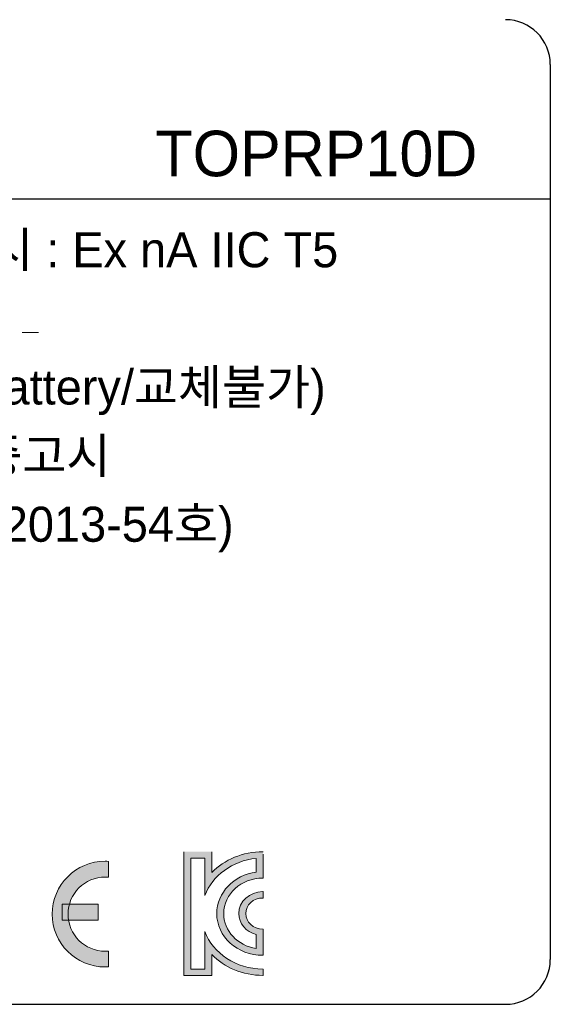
# Model space of a CAD drawing. Header units: millimetres. Extents: x 0 to 1189, y 0 to 841.
# Tile 26 of 50: x 816 to 834, y 431 to 464. Entities that reach past the tile are written whole.
import ezdxf

# ---------------------------------------------------------------- set-up
doc = ezdxf.new("R2010")
doc.units = ezdxf.units.MM
doc.header["$LTSCALE"] = 65.395
doc.layers.get('0').update_dxf_attribs({"linetype": 'CONTINUOUS'})
doc.layers.add('레이어 1', color=7, linetype='CONTINUOUS')
doc.styles.get("Standard").update_dxf_attribs({"font": 'gothic.ttf'})

msp = doc.modelspace()

# ---------------------------------------------------------------- hatches: boundary and pattern name
at = {"layer": '레이어 1'}
h = msp.add_hatch(color=256, dxfattribs=at)
h.dxf.hatch_style = 2
edge = h.paths.add_edge_path()
edge.add_spline(control_points=[(824.62, 435.602), (824.62, 435.602), (824.62, 435.468), (824.62, 435.468), (824.62, 435.468), (824.62, 435.009), (824.62, 435.009), (824.62, 435.009), (824.62, 434.879), (824.62, 434.879), (824.62, 434.879), (824.62, 434.795), (824.62, 434.795), (824.617, 434.795), (824.614, 434.795), (824.611, 434.795), (823.89, 434.795), (823.3, 434.263), (823.3, 433.607), (823.3, 433.022), (823.77, 432.533), (824.388, 432.436), (824.388, 432.436), (824.388, 432.904), (824.388, 432.904), (824.051, 432.993), (823.804, 433.274), (823.804, 433.607), (823.804, 434.012), (824.167, 434.342), (824.611, 434.342), (824.614, 434.342), (824.617, 434.342), (824.62, 434.342), (824.62, 434.342), (824.62, 434.128), (824.62, 434.128), (824.617, 434.128), (824.614, 434.128), (824.611, 434.128), (824.295, 434.128), (824.039, 433.895), (824.039, 433.607), (824.039, 433.32), (824.295, 433.088), (824.611, 433.088), (824.614, 433.088), (824.617, 433.088), (824.62, 433.088), (824.62, 433.088), (824.62, 432.985), (824.62, 432.985), (824.62, 432.985), (824.62, 432.874), (824.62, 432.874), (824.62, 432.874), (824.62, 432.42), (824.62, 432.42), (824.62, 432.42), (824.62, 432.258), (824.62, 432.258), (824.62, 432.258), (824.62, 432.207), (824.62, 432.207), (824.617, 432.207), (824.614, 432.207), (824.611, 432.207), (823.762, 432.207), (823.068, 432.836), (823.068, 433.607), (823.068, 434.309), (823.642, 434.895), (824.388, 434.992), (824.388, 434.992), (824.388, 435.456), (824.388, 435.456), (823.586, 435.379), (822.925, 434.879), (822.668, 434.211), (822.668, 434.211), (822.668, 434.211), (822.668, 434.211), (822.668, 434.211), (822.668, 434.701), (822.668, 434.701), (822.668, 434.701), (822.668, 435.468), (822.668, 435.468), (822.668, 435.468), (822.2, 435.468), (822.2, 435.468), (822.2, 435.468), (822.2, 431.748), (822.2, 431.748), (822.2, 431.748), (822.668, 431.748), (822.668, 431.748), (822.668, 431.748), (822.668, 432.515), (822.668, 432.515), (822.668, 432.515), (822.668, 433.004), (822.668, 433.004), (822.668, 433.004), (822.668, 433.004), (822.668, 433.004), (822.949, 432.274), (823.714, 431.748), (824.611, 431.748), (824.614, 431.748), (824.617, 431.748), (824.62, 431.748), (824.62, 431.748), (824.62, 431.534), (824.62, 431.534), (824.617, 431.534), (824.614, 431.534), (824.611, 431.534), (823.935, 431.534), (823.324, 431.804), (822.903, 432.231), (822.903, 432.231), (822.903, 431.534), (822.903, 431.534), (822.903, 431.534), (821.968, 431.534), (821.968, 431.534), (821.968, 431.534), (821.968, 435.681), (821.968, 435.681), (821.968, 435.681), (822.903, 435.681), (822.903, 435.681), (822.903, 435.681), (822.903, 434.984), (822.903, 434.984), (823.324, 435.411), (823.935, 435.681), (824.611, 435.681), (824.614, 435.681), (824.617, 435.681), (824.62, 435.681), (824.62, 435.681), (824.62, 435.602), (824.62, 435.602)], knot_values=[0, 0, 0, 0, 1, 1, 1, 2, 2, 2, 3, 3, 3, 4, 4, 4, 5, 5, 5, 6, 6, 6, 7, 7, 7, 8, 8, 8, 9, 9, 9, 10, 10, 10, 11, 11, 11, 12, 12, 12, 13, 13, 13, 14, 14, 14, 15, 15, 15, 16, 16, 16, 17, 17, 17, 18, 18, 18, 19, 19, 19, 20, 20, 20, 21, 21, 21, 22, 22, 22, 23, 23, 23, 24, 24, 24, 25, 25, 25, 26, 26, 26, 27, 27, 27, 28, 28, 28, 29, 29, 29, 30, 30, 30, 31, 31, 31, 32, 32, 32, 33, 33, 33, 34, 34, 34, 35, 35, 35, 36, 36, 36, 37, 37, 37, 38, 38, 38, 39, 39, 39, 40, 40, 40, 41, 41, 41, 42, 42, 42, 43, 43, 43, 44, 44, 44, 45, 45, 45, 46, 46, 46, 47, 47, 47, 48, 48, 48, 48], degree=3, periodic=0)
h = msp.add_hatch(color=256, dxfattribs=at)
h.dxf.hatch_style = 2
edge = h.paths.add_edge_path()
edge.add_spline(control_points=[(819.331, 432.345), (818.644, 432.345), (818.087, 432.902), (818.087, 433.589), (818.087, 434.276), (818.644, 434.832), (819.331, 434.832), (819.37, 434.832), (819.408, 434.83), (819.446, 434.827), (819.446, 434.827), (819.446, 435.357), (819.446, 435.357), (819.408, 435.359), (819.37, 435.36), (819.331, 435.36), (818.352, 435.36), (817.559, 434.568), (817.559, 433.589), (817.559, 432.61), (818.352, 431.817), (819.331, 431.817), (819.37, 431.817), (819.408, 431.818), (819.446, 431.822), (819.446, 431.822), (819.446, 432.351), (819.446, 432.351), (819.408, 432.348), (819.37, 432.345), (819.331, 432.345)], knot_values=[0, 0, 0, 0, 1, 1, 1, 2, 2, 2, 3, 3, 3, 4, 4, 4, 5, 5, 5, 6, 6, 6, 7, 7, 7, 8, 8, 8, 9, 9, 9, 10, 10, 10, 10], degree=3, periodic=0)
h = msp.add_hatch(color=256, dxfattribs=at)
h.dxf.hatch_style = 2
h.paths.add_polyline_path([(817.891, 433.383), (819.1, 433.383), (819.1, 433.92), (817.891, 433.92)])

# ---------------------------------------------------------------- linework, layer by layer
for p, q in [((834.238, 462.065), (834.238, 432.065)), ((786.238, 457.565), (834.238, 457.565)), ((787.738, 430.565), (832.738, 430.565))]:
    msp.add_line(p, q)
for centre, start, end in [((832.738, 462.065), 0, 90), ((832.738, 432.065), 270, 0)]:
    msp.add_arc(centre, 1.5, start, end)
at = {"layer": '레이어 1', "lineweight": 20}
msp.add_line((816.555, 453.081), (817.104, 453.081), dxfattribs=at)
at = {"layer": '레이어 1', "lineweight": 0}
for p, q in [((819.1, 433.92), (817.891, 433.92)), ((817.891, 433.92), (817.891, 433.383)), ((819.1, 433.383), (819.1, 433.92)), ((817.891, 433.383), (819.1, 433.383))]:
    msp.add_line(p, q, dxfattribs=at)
for points in [[(821.968, 431.534), (821.968, 431.534), (821.968, 435.681), (821.968, 435.681)], [(822.903, 435.681), (822.903, 435.681), (822.903, 434.984), (822.903, 434.984)], [(824.62, 435.602), (824.62, 435.602), (824.62, 435.468), (824.62, 435.468)], [(819.446, 434.827), (819.446, 434.827), (819.446, 435.357), (819.446, 435.357)], [(822.668, 435.468), (822.668, 435.468), (822.2, 435.468), (822.2, 435.468)], [(822.2, 435.468), (822.2, 435.468), (822.2, 431.748), (822.2, 431.748)], [(822.668, 434.701), (822.668, 434.701), (822.668, 435.468), (822.668, 435.468)], [(824.388, 435.456), (823.586, 435.379), (822.925, 434.879), (822.668, 434.211)], [(824.388, 434.992), (824.388, 434.992), (824.388, 435.456), (824.388, 435.456)], [(824.62, 435.468), (824.62, 435.468), (824.62, 435.009), (824.62, 435.009)], [(824.62, 435.009), (824.62, 435.009), (824.62, 434.879), (824.62, 434.879)], [(822.668, 434.211), (822.668, 434.211), (822.668, 434.701), (822.668, 434.701)], [(824.62, 434.879), (824.62, 434.879), (824.62, 434.795), (824.62, 434.795)], [(824.62, 434.342), (824.62, 434.342), (824.62, 434.128), (824.62, 434.128)], [(822.668, 432.515), (822.668, 432.515), (822.668, 433.004), (822.668, 433.004)], [(824.62, 433.088), (824.62, 433.088), (824.62, 432.985), (824.62, 432.985)], [(824.62, 432.985), (824.62, 432.985), (824.62, 432.874), (824.62, 432.874)], [(824.388, 432.436), (824.388, 432.436), (824.388, 432.904), (824.388, 432.904)], [(824.62, 432.874), (824.62, 432.874), (824.62, 432.42), (824.62, 432.42)], [(819.446, 432.351), (819.408, 432.348), (819.37, 432.345), (819.331, 432.345)], [(819.446, 431.822), (819.446, 431.822), (819.446, 432.351), (819.446, 432.351)], [(822.668, 431.748), (822.668, 431.748), (822.668, 432.515), (822.668, 432.515)], [(824.62, 432.42), (824.62, 432.42), (824.62, 432.258), (824.62, 432.258)], [(822.903, 432.231), (822.903, 432.231), (822.903, 431.534), (822.903, 431.534)], [(824.62, 432.258), (824.62, 432.258), (824.62, 432.207), (824.62, 432.207)], [(822.2, 431.748), (822.2, 431.748), (822.668, 431.748), (822.668, 431.748)], [(824.62, 431.748), (824.62, 431.748), (824.62, 431.534), (824.62, 431.534)], [(822.903, 431.534), (822.903, 431.534), (821.968, 431.534), (821.968, 431.534)]]:
    msp.add_open_spline(points, degree=3, dxfattribs=at)
for points, knots in [([(822.903, 434.984), (823.324, 435.411), (823.935, 435.681), (824.611, 435.681), (824.614, 435.681), (824.617, 435.681), (824.62, 435.681)], [45, 45, 45, 45, 46, 46, 46, 47, 47, 47, 47]), ([(819.446, 435.357), (819.408, 435.359), (819.37, 435.36), (819.331, 435.36), (818.352, 435.36), (817.559, 434.568), (817.559, 433.589), (817.559, 432.61), (818.352, 431.817), (819.331, 431.817), (819.37, 431.817), (819.408, 431.818), (819.446, 431.822)], [4, 4, 4, 4, 5, 5, 5, 6, 6, 6, 7, 7, 7, 8, 8, 8, 8]), ([(824.62, 432.207), (824.617, 432.207), (824.614, 432.207), (824.611, 432.207), (823.762, 432.207), (823.068, 432.836), (823.068, 433.607), (823.068, 434.309), (823.642, 434.895), (824.388, 434.992)], [21, 21, 21, 21, 22, 22, 22, 23, 23, 23, 24, 24, 24, 24]), ([(819.446, 434.827), (819.408, 434.83), (819.37, 434.832), (819.331, 434.832), (818.644, 434.832), (818.087, 434.276), (818.087, 433.589)], [3, 3, 3, 3, 4, 4, 4, 5, 5, 5, 5]), ([(819.331, 432.345), (818.644, 432.345), (818.087, 432.902), (818.087, 433.589), (818.087, 434.276), (818.644, 434.832), (819.331, 434.832), (819.37, 434.832), (819.408, 434.83), (819.446, 434.827)], [0, 0, 0, 0, 1, 1, 1, 2, 2, 2, 3, 3, 3, 3]), ([(824.62, 434.795), (824.617, 434.795), (824.614, 434.795), (824.611, 434.795), (823.89, 434.795), (823.3, 434.263), (823.3, 433.607), (823.3, 433.022), (823.77, 432.533), (824.388, 432.436)], [4, 4, 4, 4, 5, 5, 5, 6, 6, 6, 7, 7, 7, 7]), ([(824.388, 432.904), (824.051, 432.993), (823.804, 433.274), (823.804, 433.607), (823.804, 434.012), (824.167, 434.342), (824.611, 434.342), (824.614, 434.342), (824.617, 434.342), (824.62, 434.342)], [8, 8, 8, 8, 9, 9, 9, 10, 10, 10, 11, 11, 11, 11]), ([(824.62, 434.128), (824.617, 434.128), (824.614, 434.128), (824.611, 434.128), (824.295, 434.128), (824.039, 433.895), (824.039, 433.607), (824.039, 433.32), (824.295, 433.088), (824.611, 433.088), (824.614, 433.088), (824.617, 433.088), (824.62, 433.088)], [12, 12, 12, 12, 13, 13, 13, 14, 14, 14, 15, 15, 15, 16, 16, 16, 16]), ([(818.087, 433.589), (818.087, 432.902), (818.644, 432.345), (819.331, 432.345), (819.37, 432.345), (819.408, 432.348), (819.446, 432.351)], [0, 0, 0, 0, 1, 1, 1, 2, 2, 2, 2]), ([(822.668, 433.004), (822.949, 432.274), (823.714, 431.748), (824.611, 431.748), (824.614, 431.748), (824.617, 431.748), (824.62, 431.748)], [35, 35, 35, 35, 36, 36, 36, 37, 37, 37, 37]), ([(824.62, 431.534), (824.617, 431.534), (824.614, 431.534), (824.611, 431.534), (823.935, 431.534), (823.324, 431.804), (822.903, 432.231)], [38, 38, 38, 38, 39, 39, 39, 40, 40, 40, 40])]:
    msp.add_open_spline(points, degree=3, knots=knots, dxfattribs=at)

# ---------------------------------------------------------------- texts
at = {"layer": '레이어 1'}
for s, height, p in [('TOPRP10D', 1.5275, (821.013, 458.317)), ('전원  : 24Vdc,18W                 방폭기기표시 : Ex nA IIC T5 ', 1.17496, (787.836, 455.268)), ('내부Cell : 모델명 MS621(충전 리튬이온 Battery/교체불가)', 1.17496, (787.836, 450.668)), ('방폭기기 적용 기준 : 방호장치의무안전인증고시', 1.17496, (787.836, 448.368)), ('                                  (고용노동부고시 제 2013-54호) ', 1.17496, (787.836, 446.068))]:
    msp.add_text(s, height=height, dxfattribs=at).set_placement(p)

doc.saveas('drawing.dxf')
